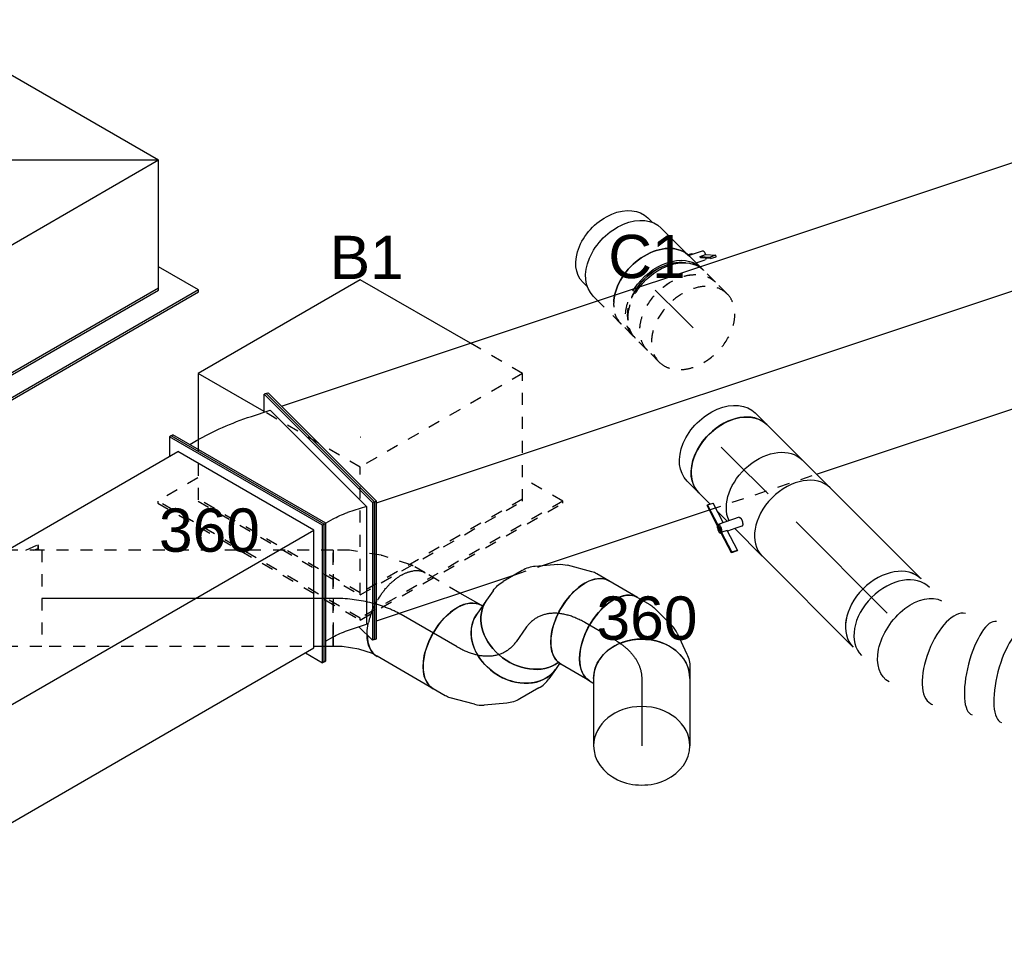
# Model space of a CAD drawing. Extents: x -132501 to 411300, y -42818 to 427495.
# Tile 23 of 256: x -41684 to -39637, y 30919 to 32861. Entities that reach past the tile are written whole.
import ezdxf
from ezdxf.enums import TextEntityAlignment as Align

# ---------------------------------------------------------------- set-up
doc = ezdxf.new("R2010")
doc.units = 0
doc.header["$LTSCALE"] = 50
doc.linetypes.add('CENTER2', pattern=[28.575, 19.05, -3.175, 3.175, -3.175])
doc.linetypes.add('STREEPJES', pattern=[0.1, 0.05, -0.05])
doc.layers.get('0').update_dxf_attribs({"linetype": 'CONTINUOUS'})
for name, color, linetype in [('WL570---_RETOUR', 112, 'CONTINUOUS'), ('WL570---_RETOUR_HL', 8, 'CONTINUOUS'), ('WL570---_RETOUR_RST', 2, 'CONTINUOUS'), ('WL570---_RETOUR_RST_HL', 1, 'CONTINUOUS'), ('WL570---_TOEVOER', 3, 'CONTINUOUS'), ('WL570---_TOEVOER_HL', 8, 'CONTINUOUS'), ('WL570---_TOEVOER_RST', 2, 'CONTINUOUS'), ('WL570---_TOEVOER_RST_HL', 1, 'CONTINUOUS'), ('WM570---_RETOUR_PR', 1, 'CONTINUOUS'), ('WM570---_RETOUR_RST_PR', 1, 'CONTINUOUS'), ('WM570---_TOEVOER_PR', 1, 'CONTINUOUS'), ('WM570---_TOEVOER_RST_PR', 1, 'CONTINUOUS')]:
    doc.layers.add(name, color=color, linetype=linetype)
doc.styles.add('BURO-018', font='ARIAL.TTF', dxfattribs={"height": 63})

# ---------------------------------------------------------------- blocks, each defined once
blk = doc.blocks.new('*U509')
at = {"color": 0, "ltscale": 10}
for p, q in [((-224.7, 285.3, -7429.3), (-359.5, 52, -7429.3)), ((164.7, 285.3, -7429.3), (-224.7, 285.3, -7429.3)), ((-30, -52, -7429.3), (-224.7, 285.3, -7429.3)), ((359.5, -52, -7429.3), (-224.7, 285.3, -7429.3)), ((-30, -52, -7429.3), (164.7, 285.3, -7429.3)), ((359.5, -52, -7429.3), (164.7, 285.3, -7429.3)), ((-431.7, 93.7, -7429.3), (-433.8, 90.2, -7429.3)), ((-433.8, 90.2, -7429.3), (-190.9, -330.6, -7429.3)), ((-335.4, 93.7, -7429.3), (-431.7, 93.7, -7429.3)), ((-188.8, -327, -7429.3), (-431.7, 93.7, -7429.3)), ((-359.5, 52, -7429.3), (-164.7, -285.3, -7429.3)), ((-162.7, -281.8, -7429.3), (-357.4, 55.5, -7429.3)), ((-164.7, -285.3, -7429.3), (-30, -52, -7429.3)), ((359.5, -52, -7429.3), (-30, -52, -7429.3)), ((224.7, -285.3, -7429.3), (359.5, -52, -7429.3)), ((297, -327, -7429.3), (248.8, -243.6, -7429.3)), ((-164.7, -285.3, -7429.3), (224.7, -285.3, -7429.3)), ((226.8, -281.8, -7429.3), (-162.7, -281.8, -7429.3)), ((-190.9, -330.6, -7429.3), (-188.8, -327, -7429.3)), ((297, -327, -7429.3), (-188.8, -327, -7429.3)), ((295, -330.6, -7429.3), (297, -327, -7429.3)), ((-190.9, -330.6, -7429.3), (295, -330.6, -7429.3))]:
    blk.add_line(p, q, dxfattribs=at)
at = {"layer": 'WL570---_TOEVOER_RST_HL', "linetype": 'CENTER2'}
blk.add_circle((0, 0, -7429.3), 0.075, dxfattribs=at)
at = {"layer": 'WL570---_TOEVOER_RST', "color": 1, "style": 'BURO-018'}
for tag in ['MC', 'Q']:
    blk.add_attdef(tag, text='', height=90, dxfattribs=at).set_placement((0, 0), align=Align.MIDDLE)
at = {"layer": 'WM570---_TOEVOER_RST_PR', "color": 1, "style": 'BURO-018'}
blk.add_attdef('POSNR', text='', height=90, dxfattribs=at).set_placement((0, 0), align=Align.MIDDLE)
blk = doc.blocks.new('*U653')
at = {"color": 0, "ltscale": 10, "extrusion": (-6.19146e-17, -6.19146e-17, -1)}
for centre, major_axis, ratio, start_param, end_param in [((608.6, 426.1, -9235.6), (-99.1, 13.1), 0.426668, 0, 2.807525), ((589.8, 366.2, -9235.6), (88.3, -48.2), 0.194622, 3.164079, 5.080886), ((614, 382.5, -9235.6), (97.9, 20.2), 0.156856, 0, 0.651445), ((628.3, 313.2, -9235.6), (97.9, 20.2), 0.156856, 0, 1.81732), ((347.3, 134, -9235.6), (-59.4, 81.1), 0.208248, 3.120128, 6.261721), ((667.5, 171.2, -9235.6), (-91.7, -40.5), 0.479873, 3.179896, 6.321489), ((808.6, 48.5, -9235.6), (-21.6, 98.5), 0.87623, 0.2408, 3.382393), ((733.8, 73.1, -9235.6), (-64.6, -77), 0.785168, 3.268617, 6.410209), ((83.4, 0, -9235.6), (15.2, -99.5), 0.634419, 6.186594, 9.328187)]:
    blk.add_ellipse(centre, major_axis=major_axis, ratio=ratio, start_param=start_param, end_param=end_param, dxfattribs=at)
at = {"color": 0, "ltscale": 10}
for centre, major_axis, ratio, start_param, end_param in [((605.9, 406.1, -9235.6), (-97.4, 25.7), 0.354795, 3.622724, 6.23802), ((564.1, 329.8, -9235.6), (-75.3, 66.8), 0.018314, 4.114242, 6.285221), ((520.5, 290.4, -9235.6), (67, -74.2), 0.071498, 3.141593, 6.283185), ((466.4, 241.5, -9235.6), (67, -74.2), 0.071498, 3.141593, 6.283185), ((412.3, 192.7, -9235.6), (67, -74.2), 0.071498, 3.141593, 6.283185), ((643.4, 240.3, -9235.6), (-96.6, -26.7), 0.27038, 0.682985, 3.123684), ((385.2, 168.2, -9235.6), (67, -74.2), 0.071498, 3.141593, 6.283185), ((278.4, 93.7, -9235.6), (50.5, -86.3), 0.337315, 3.141593, 6.283185), ((698.3, 114.2, -9235.6), (-82.6, -56.9), 0.655753, 0.070851, 3.070741), ((223.8, 61.7, -9235.6), (50.5, -86.3), 0.337315, 3.141593, 6.283185), ((771.4, 50.7, -9235.6), (29.5, 96.3), 0.858975, 3.348561, 6.076217), ((158.4, 23.5, -9235.6), (40.6, -91.9), 0.449139, 3.192547, 6.232231), ((0, 0, -9235.6), (0, -100), 0.707107, 3.141593, 6.283185), ((25.1, 0, -9235.6), (0, -100), 0.707107, 3.141593, 6.283185), ((698.3, 114.2, -9235.6), (-82.6, -56.9), 0.655753, 6.212334, 6.354037), ((771.4, 50.7, -9235.6), (29.5, 96.3), 0.858975, 2.934624, 3.348561), ((158.4, 23.5, -9235.6), (40.6, -91.9), 0.449139, 6.232231, 6.33414)]:
    blk.add_ellipse(centre, major_axis=major_axis, ratio=ratio, start_param=start_param, end_param=end_param, dxfattribs=at)
at = {"layer": 'WM570---_RETOUR_PR', "color": 1, "style": 'BURO-018'}
blk.add_attdef('POSNR', text='', height=90, dxfattribs=at).set_placement((0, 0), align=Align.MIDDLE)
blk = doc.blocks.new('*U656')
at = {"color": 0, "ltscale": 10}
for p, q in [((-71, 100, -8969.1), (-47.2, 100, -8969.1)), ((-19.6, 93.9, -8969.1), (21.8, 74.7, -8969.1)), ((44.2, 57.6, -8969.1), (75, 21.2, -8969.1)), ((85, 4, -8969.1), (103, -45.3, -8969.1)), ((105.4, -56, -8969.1), (108, -85, -8969.1)), ((-91.5, -100, -8969.1), (-91.2, -102.8, -8969.1))]:
    blk.add_line(p, q, dxfattribs=at)
for centre, major_axis, ratio, start_param, end_param in [((-71, 0, -8969.1), (0, 100), 0.788675, 3.141593, 6.283185), ((-54.8, 0, -8969.1), (21.7, 98.5), 0.803023, 6.107746, 6.458625), ((-6.3, -37.5, -8969.1), (-87, -50.6), 0.750739, 3.009293, 3.273893)]:
    blk.add_ellipse(centre, major_axis=major_axis, ratio=ratio, start_param=start_param, end_param=end_param, dxfattribs=at)
at = {"color": 0, "ltscale": 10, "extrusion": (-4.54143e-17, -3.19223e-17, -1)}
for centre, major_axis, ratio, start_param, end_param in [((-27.2, -12.8, -8969.1), (61.2, 80.2), 0.803023, 6.107746, 6.458625), ((6.5, -72.5, -8969.1), (98.1, 21.9), 0.646887, 6.198226, 6.368145), ((8.4, -93.9, -8969.1), (99.6, 8.9), 0.57735, 0, 3.141593)]:
    blk.add_ellipse(centre, major_axis=major_axis, ratio=ratio, start_param=start_param, end_param=end_param, dxfattribs=at)
at = {"layer": 'WL570---_TOEVOER_HL', "linetype": 'CENTER2', "extrusion": (-4.54143e-17, -3.19223e-17, -1)}
blk.add_ellipse((-125.2, -187.9, -8969.1), major_axis=(-84.2, -181.5), ratio=0.57735, start_param=2.879793, end_param=3.926991, dxfattribs=at)
at = {"layer": 'WM570---_TOEVOER_PR', "color": 1, "style": 'BURO-018'}
blk.add_attdef('POSNR', text='', height=90, dxfattribs=at).set_placement((0, 0), align=Align.MIDDLE)
blk = doc.blocks.new('*U657')
at = {"color": 0, "ltscale": 10}
for p, q in [((0, 100, -8902.4), (134.5, 100, -8902.4)), ((0, -100, -8902.4), (50.9, -100, -8902.4))]:
    blk.add_line(p, q, dxfattribs=at)
at = {"color": 8, "linetype": 'STREEPJES', "ltscale": 10}
blk.add_line((50.9, -100, -8902.4), (134.5, -100, -8902.4), dxfattribs=at)
at = {"color": 0, "ltscale": 10}
blk.add_ellipse((0, 0, -8902.4), major_axis=(0, 100), ratio=0.57735, start_param=3.141593, end_param=6.283185, dxfattribs=at)
at = {"color": 0, "ltscale": 10, "extrusion": (6.4407e-18, 3.71854e-18, -1)}
blk.add_ellipse((134.5, 0, -8902.4), major_axis=(0, 100), ratio=0.57735, start_param=0, end_param=0.771663, dxfattribs=at)
at = {"color": 8, "linetype": 'STREEPJES', "ltscale": 10, "extrusion": (6.4407e-18, 3.71854e-18, -1)}
blk.add_ellipse((134.5, 0, -8902.4), major_axis=(0, 100), ratio=0.57735, start_param=0.771663, end_param=3.141593, dxfattribs=at)
at = {"layer": 'WL570---_TOEVOER_HL', "linetype": 'CENTER2'}
blk.add_line((0, 0, -8902.4), (134.5, 0, -8902.4), dxfattribs=at)
at = {"layer": 'WM570---_TOEVOER_PR', "color": 1, "style": 'BURO-018'}
blk.add_attdef('POSNR', text='', height=90, dxfattribs=at).set_placement((0, 0), align=Align.MIDDLE)
blk = doc.blocks.new('*U658')
at = {"color": 0, "ltscale": 10}
for p, q in [((5.6, 118.7, -8759.7), (21.7, 128, -8759.7)), ((21.7, 128, -8759.7), (31.7, 110.7, -8759.7)), ((-56.2, 100, -8759.7), (-27.4, 105.9, -8759.7)), ((-27.4, 105.9, -8759.7), (5.6, 118.7, -8759.7)), ((-67.6, 100, -8759.7), (-56.2, 100, -8759.7))]:
    blk.add_line(p, q, dxfattribs=at)
at = {"color": 8, "linetype": 'STREEPJES', "ltscale": 10}
for p, q in [((31.7, 110.7, -8759.7), (121.7, -45.2, -8759.7)), ((92.3, -62.2, -8759.7), (121.7, -45.2, -8759.7)), ((30, -86.3, -8759.7), (92.2, -62.2, -8759.7)), ((92.2, -62.2, -8759.7), (92.3, -62.2, -8759.7)), ((-67.6, -100, -8759.7), (-38.5, -100, -8759.7)), ((-33.5, -99.5, -8759.7), (28.4, -86.8, -8759.7))]:
    blk.add_line(p, q, dxfattribs=at)
at = {"color": 0, "ltscale": 10}
blk.add_ellipse((-67.6, 0, -8759.7), major_axis=(0, 100), ratio=0.57735, start_param=5.512535, end_param=6.283185, dxfattribs=at)
at = {"color": 8, "linetype": 'STREEPJES', "ltscale": 10}
for centre, major_axis, ratio, start_param, end_param in [((-67.6, 0, -8759.7), (0, 100), 0.57735, 3.141593, 5.512535), ((-46.1, 0, -8759.7), (10.1, -99.9), 0.497511, 6.232846, 6.333525)]:
    blk.add_ellipse(centre, major_axis=major_axis, ratio=ratio, start_param=start_param, end_param=end_param, dxfattribs=at)
at = {"color": 8, "linetype": 'STREEPJES', "ltscale": 10, "extrusion": (6.4407e-18, 3.71854e-18, -1)}
blk.add_ellipse((1, 9.6, -8759.7), major_axis=(-28.3, 96.2), ratio=0.313149, start_param=3.11519, end_param=3.167995, dxfattribs=at)
at = {"layer": 'WL570---_TOEVOER_HL', "linetype": 'CENTER2'}
blk.add_ellipse((14, 141.3, -8759.7), major_axis=(-173.1, -99.9), ratio=0.57735, start_param=0.785398, end_param=1.570796, dxfattribs=at)
at = {"layer": 'WM570---_TOEVOER_PR', "color": 1, "style": 'BURO-018'}
blk.add_attdef('POSNR', text='', height=90, dxfattribs=at).set_placement((0, 0), align=Align.MIDDLE)
blk = doc.blocks.new('*U659')
at = {"color": 0, "ltscale": 10}
for p, q in [((20.5, 100, -9105.7), (35.5, 100, -9105.7)), ((0, -100, -9105.7), (35.5, -100, -9105.7))]:
    blk.add_line(p, q, dxfattribs=at)
blk.add_ellipse((0, 0, -9105.7), major_axis=(0, 100), ratio=0.788675, start_param=3.141593, end_param=6.016673, dxfattribs=at)
at = {"color": 0, "ltscale": 10, "extrusion": (-2.02379e-17, -1.16005e-16, -1)}
blk.add_ellipse((35.5, 0, -9105.7), major_axis=(0, 100), ratio=0.788675, start_param=0, end_param=3.141593, dxfattribs=at)
at = {"layer": 'WL570---_TOEVOER_HL', "linetype": 'CENTER2'}
blk.add_line((0, 0, -9105.7), (35.5, 0, -9105.7), dxfattribs=at)
at = {"layer": 'WM570---_TOEVOER_PR', "color": 1, "style": 'BURO-018'}
blk.add_attdef('POSNR', text='', height=90, dxfattribs=at).set_placement((0, 0), align=Align.MIDDLE)
blk = doc.blocks.new('*U660')
at = {"color": 0, "ltscale": 10}
for p, q in [((0, 100, -8968.1), (267.5, 100, -8968.1)), ((0, -100, -8968.1), (267.5, -100, -8968.1))]:
    blk.add_line(p, q, dxfattribs=at)
blk.add_ellipse((267.5, 0, -8968.1), major_axis=(0, -100), ratio=0.707107, start_param=3.141593, end_param=6.283185, dxfattribs=at)
at = {"layer": 'WL570---_RETOUR_HL', "linetype": 'CENTER2'}
blk.add_line((0, 0, -8968.1), (267.5, 0, -8968.1), dxfattribs=at)
at = {"layer": 'WM570---_RETOUR_PR', "color": 1, "style": 'BURO-018'}
blk.add_attdef('POSNR', text='', height=90, dxfattribs=at).set_placement((0, 0), align=Align.MIDDLE)
blk = doc.blocks.new('*U661')
at = {"color": 2, "ltscale": 10}
for p, q in [((-41.2, 100, -8927), (41.2, 100, -8927)), ((-49.2, -76.7, -8927), (-69.9, -118.1, -8927)), ((-113.9, -104.8, -8927), (-108.5, -94, -8927)), ((-64.8, -107.9, -8927), (-108.5, -94, -8927)), ((-39.2, -100, -8927), (-46.1, -113.9, -8927)), ((-32, -85.8, -8927), (-39.2, -100, -8927)), ((-39.2, -100, -8927), (41.2, -100, -8927)), ((-52.9, -124.4, -8927), (-113.9, -104.8, -8927)), ((-113.4, -106.5, -8927), (-113.9, -104.8, -8927)), ((-52.4, -126.1, -8927), (-113.4, -106.5, -8927)), ((-47.4, -113.5, -8927), (-52.9, -124.4, -8927)), ((-3.6, -127.6, -8927), (-47.4, -113.5, -8927)), ((-52.9, -124.4, -8927), (-52.4, -126.1, -8927)), ((-52, -124.7, -8927), (-52.9, -124.4, -8927)), ((-52.2, -126.1, -8927), (-52.6, -126.8, -8927)), ((-8.6, -140.1, -8927), (-52.4, -126.1, -8927)), ((-9, -138.4, -8927), (-52, -124.7, -8927)), ((-9, -138.4, -8927), (-3.6, -127.6, -8927)), ((-8.6, -140.1, -8927), (-9, -138.4, -8927)), ((-3.1, -129.2, -8927), (-8.6, -140.1, -8927)), ((-3.6, -127.6, -8927), (-3.1, -129.2, -8927))]:
    blk.add_line(p, q, dxfattribs=at)
at = {"color": 2, "ltscale": 10, "extrusion": (-2.94392e-17, 2.94392e-17, -1)}
blk.add_ellipse((-41.2, 0, -8927), major_axis=(0, -100), ratio=0.707107, start_param=0.257936, end_param=3.141593, dxfattribs=at)
at = {"color": 2, "ltscale": 10}
for centre, major_axis, ratio, start_param, end_param in [((41.2, 0, -8927), (0, -100), 0.707107, 3.141593, 6.283185), ((-61.2, -122.5, -8927), (-8.68, 4.34), 0.408248, 0, 3.141593), ((-61.2, -122.5, -8927), (-8.68, 4.34), 0.408248, 3.141593, 6.283185)]:
    blk.add_ellipse(centre, major_axis=major_axis, ratio=ratio, start_param=start_param, end_param=end_param, dxfattribs=at)
blk.add_spline([(-49.1, -76.7, -8927), (-48.8, -76.4, -8927), (-48.4, -76.1, -8927), (-47.9, -75.9, -8927), (-47.4, -75.8, -8927), (-46.7, -75.7, -8927), (-46.1, -75.7, -8927), (-45.3, -75.7, -8927), (-44.6, -75.8, -8927), (-43.7, -76, -8927), (-42.9, -76.2, -8927), (-42, -76.5, -8927), (-41.2, -76.9, -8927), (-40.3, -77.3, -8927), (-39.4, -77.7, -8927), (-38.5, -78.2, -8927), (-37.7, -78.7, -8927), (-36.9, -79.2, -8927), (-36.1, -79.8, -8927), (-35.4, -80.4, -8927), (-34.7, -80.9, -8927), (-34.1, -81.5, -8927), (-33.6, -82.1, -8927), (-33.1, -82.6, -8927), (-32.7, -83.2, -8927), (-32.4, -83.7, -8927), (-32.1, -84.2, -8927), (-32, -84.6, -8927), (-31.9, -85, -8927), (-31.9, -85.4, -8927), (-32, -85.8, -8927)], degree=3, dxfattribs=at)
at = {"layer": 'WL570---_RETOUR', "color": 1, "style": 'BURO-018'}
blk.add_attdef('I', text='', height=90, dxfattribs=at).set_placement((0, 0), align=Align.MIDDLE)
at = {"layer": 'WM570---_RETOUR_PR', "color": 1, "style": 'BURO-018'}
blk.add_attdef('POSNR', text='', height=90, dxfattribs=at).set_placement((0, 0), align=Align.MIDDLE)
blk = doc.blocks.new('*U662')
at = {"color": 0, "ltscale": 10}
for p, q in [((-98.9, 282.8, -8991.3), (-94.8, 282.8, -8991.3)), ((84.9, -35.4, -8991.3), (-98.9, 282.8, -8991.3)), ((88.9, -35.4, -8991.3), (-94.8, 282.8, -8991.3)), ((-74.4, 247.5, -8991.3), (-58, 247.5, -8991.3)), ((93.2, 228.6, -8991.3), (111.7, 260.8, -8991.3)), ((116.2, 259.8, -8991.3), (111.7, 260.8, -8991.3)), ((111.7, 260.8, -8991.3), (194.1, -46.6, -8991.3)), ((116.2, 259.8, -8991.3), (198.5, -47.5, -8991.3)), ((65.8, 234.2, -8991.3), (106.1, 226, -8991.3)), ((179.3, -47.2, -8991.3), (106.1, 226, -8991.3)), ((-58, -282.8, -8991.3), (84.9, -35.4, -8991.3)), ((-54, -282.8, -8991.3), (88.9, -35.4, -8991.3)), ((84.9, -35.4, -8991.3), (88.9, -35.4, -8991.3)), ((105.3, -35.4, -8991.3), (88.9, -35.4, -8991.3)), ((179.3, -47.2, -8991.3), (139, -39, -8991.3)), ((194.1, -46.6, -8991.3), (51.2, -294.1, -8991.3)), ((198.5, -47.5, -8991.3), (55.7, -295, -8991.3)), ((179.3, -47.2, -8991.3), (56.8, -259.3, -8991.3)), ((198.5, -47.5, -8991.3), (194.1, -46.6, -8991.3)), ((-17.2, -247.5, -8991.3), (-33.5, -247.5, -8991.3)), ((16.6, -251.1, -8991.3), (56.8, -259.3, -8991.3)), ((51.2, -294.1, -8991.3), (41, -256.1, -8991.3)), ((-58, -282.8, -8991.3), (-54, -282.8, -8991.3)), ((55.7, -295, -8991.3), (51.2, -294.1, -8991.3))]:
    blk.add_line(p, q, dxfattribs=at)
at = {"color": 0, "ltscale": 10, "extrusion": (-7.43708e-18, 4.2938e-18, -1)}
for centre, major_axis in [((166.5, -141.4, -8991.3), (476.3, -275)), ((166.5, -141.4, -8991.3), (129.9, -75)), ((44, -353.6, -8991.3), (129.9, -75))]:
    blk.add_ellipse(centre, major_axis=major_axis, ratio=0.57735, start_param=3.926991, end_param=4.18879, dxfattribs=at)
at = {"layer": 'WM570---_RETOUR_PR', "color": 1, "style": 'BURO-018'}
blk.add_attdef('POSNR', text='', height=90, dxfattribs=at).set_placement((0, 0), align=Align.MIDDLE)
blk = doc.blocks.new('*U663')
at = {"color": 0, "ltscale": 10}
for p, q in [((-20.4, 282.8, -9779.5), (-16.3, 282.8, -9779.5)), ((163.3, -35.4, -9779.5), (-20.4, 282.8, -9779.5)), ((167.4, -35.4, -9779.5), (-16.3, 282.8, -9779.5)), ((1011.8, 282.8, -9779.5), (991.4, 247.5, -9779.5)), ((1015.9, 282.8, -9779.5), (1011.8, 282.8, -9779.5)), ((1195.5, -35.4, -9779.5), (1011.8, 282.8, -9779.5)), ((1199.6, -35.4, -9779.5), (1015.9, 282.8, -9779.5)), ((4.1, 247.5, -9779.5), (1011.8, 247.5, -9779.5)), ((1175.1, -35.4, -9779.5), (1011.8, 247.5, -9779.5)), ((20.4, -282.8, -9779.5), (163.3, -35.4, -9779.5)), ((24.5, -282.8, -9779.5), (167.4, -35.4, -9779.5)), ((163.3, -35.4, -9779.5), (167.4, -35.4, -9779.5)), ((167.4, -35.4, -9779.5), (1175.1, -35.4, -9779.5)), ((1052.6, -247.5, -9779.5), (1175.1, -35.4, -9779.5)), ((1052.6, -282.8, -9779.5), (1195.5, -35.4, -9779.5)), ((1056.7, -282.8, -9779.5), (1199.6, -35.4, -9779.5)), ((1199.6, -35.4, -9779.5), (1195.5, -35.4, -9779.5)), ((44.9, -247.5, -9779.5), (1052.6, -247.5, -9779.5)), ((1032.2, -247.5, -9779.5), (1052.6, -282.8, -9779.5)), ((20.4, -282.8, -9779.5), (24.5, -282.8, -9779.5)), ((1056.7, -282.8, -9779.5), (1052.6, -282.8, -9779.5))]:
    blk.add_line(p, q, dxfattribs=at)
at = {"layer": 'WM570---_RETOUR_PR', "color": 1, "style": 'BURO-018'}
blk.add_attdef('POSNR', text='', height=90, dxfattribs=at).set_placement((0, 0), align=Align.MIDDLE)
blk = doc.blocks.new('*U664')
at = {"color": 0, "ltscale": 10}
for p, q in [((0, 100, -8782.3), (103.5, 100, -8782.3)), ((0, -100, -8782.3), (33.2, -100, -8782.3)), ((55.1, -100, -8782.3), (83.8, -100, -8782.3))]:
    blk.add_line(p, q, dxfattribs=at)
at = {"color": 0, "ltscale": 10, "extrusion": (-6.19146e-17, -6.19146e-17, -1)}
blk.add_ellipse((0, 0, -8782.3), major_axis=(0, -100), ratio=0.707107, start_param=0, end_param=3.141593, dxfattribs=at)
at = {"layer": 'WL570---_RETOUR_HL', "linetype": 'CENTER2'}
blk.add_line((0, 0, -8782.3), (103.5, 0, -8782.3), dxfattribs=at)
at = {"layer": 'WM570---_RETOUR_PR', "color": 1, "style": 'BURO-018'}
blk.add_attdef('POSNR', text='', height=90, dxfattribs=at).set_placement((0, 0), align=Align.MIDDLE)
blk = doc.blocks.new('*U665')
at = {"color": 0, "ltscale": 10}
for p, q in [((0, 100, -8748), (34.3, 100, -8748)), ((0, -100, -8748), (34.3, -100, -8748))]:
    blk.add_line(p, q, dxfattribs=at)
at = {"color": 0, "ltscale": 10, "extrusion": (-6.19146e-17, -6.19146e-17, -1)}
blk.add_ellipse((0, 0, -8748), major_axis=(0, -100), ratio=0.707107, start_param=0, end_param=3.141593, dxfattribs=at)
at = {"color": 0, "ltscale": 10}
blk.add_ellipse((34.3, 0, -8748), major_axis=(0, -100), ratio=0.707107, start_param=3.141593, end_param=6.283185, dxfattribs=at)
at = {"layer": 'WL570---_RETOUR_HL', "linetype": 'CENTER2'}
blk.add_line((0, 0, -8748), (34.3, 0, -8748), dxfattribs=at)
at = {"layer": 'WM570---_RETOUR_PR', "color": 1, "style": 'BURO-018'}
blk.add_attdef('POSNR', text='', height=90, dxfattribs=at).set_placement((0, 0), align=Align.MIDDLE)
blk = doc.blocks.new('*U666')
at = {"color": 0, "ltscale": 10}
for p, q in [((-225.8, 283.5, -8048.1), (-294.7, 164.1, -8048.1)), ((163.7, 283.5, -8048.1), (-225.8, 283.5, -8048.1)), ((-146.5, 146.2, -8048.1), (-225.8, 283.5, -8048.1)), ((295.9, 54.6, -8048.1), (163.7, 283.5, -8048.1))]:
    blk.add_line(p, q, dxfattribs=at)
at = {"color": 8, "linetype": 'STREEPJES', "ltscale": 10}
for p, q in [((-294.7, 164.1, -8048.1), (-358.4, 53.7, -8048.1)), ((-31, -53.7, -8048.1), (-146.5, 146.2, -8048.1)), ((-430.7, 95.5, -8048.1), (-432.7, 91.9, -8048.1)), ((-432.7, 91.9, -8048.1), (-189.8, -328.8, -8048.1)), ((-334.4, 95.5, -8048.1), (-430.7, 95.5, -8048.1)), ((-187.8, -325.3, -8048.1), (-430.7, 95.5, -8048.1)), ((-358.4, 53.7, -8048.1), (-163.7, -283.5, -8048.1)), ((-161.7, -280, -8048.1), (-356.4, 57.3, -8048.1)), ((358.4, -53.7, -8048.1), (295.9, 54.6, -8048.1)), ((-163.7, -283.5, -8048.1), (-31, -53.7, -8048.1)), ((358.4, -53.7, -8048.1), (-31, -53.7, -8048.1)), ((225.8, -283.5, -8048.1), (358.4, -53.7, -8048.1)), ((298, -325.3, -8048.1), (249.8, -241.8, -8048.1)), ((-163.7, -283.5, -8048.1), (225.8, -283.5, -8048.1)), ((227.8, -280, -8048.1), (-161.7, -280, -8048.1)), ((-189.8, -328.8, -8048.1), (-187.8, -325.3, -8048.1)), ((298, -325.3, -8048.1), (-187.8, -325.3, -8048.1)), ((296, -328.8, -8048.1), (298, -325.3, -8048.1)), ((-189.8, -328.8, -8048.1), (296, -328.8, -8048.1))]:
    blk.add_line(p, q, dxfattribs=at)
at = {"layer": 'WL570---_RETOUR_RST_HL', "linetype": 'CENTER2'}
blk.add_circle((0, 0, -8048.1), 0.075, dxfattribs=at)
at = {"layer": 'WL570---_RETOUR_RST', "color": 1, "style": 'BURO-018'}
for tag in ['MC', 'Q']:
    blk.add_attdef(tag, text='', height=90, dxfattribs=at).set_placement((0, 0), align=Align.MIDDLE)
at = {"layer": 'WM570---_RETOUR_RST_PR', "color": 1, "style": 'BURO-018'}
blk.add_attdef('POSNR', text='', height=90, dxfattribs=at).set_placement((0, 0), align=Align.MIDDLE)
blk = doc.blocks.new('*U667')
at = {"color": 0, "ltscale": 10}
for p, q in [((-94.3, 100, -9196.8), (-87.9, 100, -9196.8)), ((103.8, 38.1, -9196.8), (105.9, 61.8, -9196.8)), ((72.5, -28.3, -9196.8), (95.3, 11.2, -9196.8)), ((14.5, -76.5, -9196.8), (53.4, -49.2, -9196.8)), ((-94.3, -100, -9196.8), (-65.2, -100, -9196.8)), ((-54.3, -98.6, -9196.8), (-3.6, -85, -9196.8))]:
    blk.add_line(p, q, dxfattribs=at)
at = {"color": 0, "ltscale": 10, "extrusion": (6.4407e-18, 9.98667e-17, -1)}
for centre, major_axis, ratio, start_param, end_param in [((6.3, 70.7, -9196.8), (-99.6, 8.9), 0.788675, 0.266512, 3.141593), ((4.9, 54.6, -9196.8), (-96.1, 30.4), 0.803023, 2.966153, 3.317032), ((-36.8, 9.6, -9196.8), (42.6, -91.2), 0.750739, 6.150885, 6.415485)]:
    blk.add_ellipse(centre, major_axis=major_axis, ratio=ratio, start_param=start_param, end_param=end_param, dxfattribs=at)
at = {"color": 0, "ltscale": 10}
for centre, major_axis, ratio, start_param, end_param in [((-94.3, 0, -9196.8), (0, 100), 0.57735, 3.141593, 6.283185), ((-10.3, 28.3, -9196.8), (-74.4, 68.1), 0.803023, 2.966153, 3.317032), ((-72.8, 0, -9196.8), (13.1, -99.6), 0.646887, 6.198226, 6.368145)]:
    blk.add_ellipse(centre, major_axis=major_axis, ratio=ratio, start_param=start_param, end_param=end_param, dxfattribs=at)
at = {"layer": 'WL570---_TOEVOER_HL', "linetype": 'CENTER2'}
blk.add_ellipse((-176, 141.5, -9196.8), major_axis=(173.2, -100), ratio=0.57735, start_param=5.497787, end_param=6.544985, dxfattribs=at)
at = {"layer": 'WM570---_TOEVOER_PR', "color": 1, "style": 'BURO-018'}
blk.add_attdef('POSNR', text='', height=90, dxfattribs=at).set_placement((0, 0), align=Align.MIDDLE)
blk = doc.blocks.new('*U668')
at = {"color": 0, "ltscale": 10}
for p, q in [((0, 100, -9312.2), (68.9, 100, -9312.2)), ((0, -100, -9312.2), (68.9, -100, -9312.2))]:
    blk.add_line(p, q, dxfattribs=at)
blk.add_ellipse((0, 0, -9312.2), major_axis=(0, 100), ratio=0.57735, start_param=3.141593, end_param=6.283185, dxfattribs=at)
at = {"color": 0, "ltscale": 10, "extrusion": (6.4407e-18, 3.71854e-18, -1)}
blk.add_ellipse((68.9, 0, -9312.2), major_axis=(0, 100), ratio=0.57735, start_param=0, end_param=3.141593, dxfattribs=at)
at = {"layer": 'WL570---_TOEVOER_HL', "linetype": 'CENTER2'}
blk.add_line((0, 0, -9312.2), (68.9, 0, -9312.2), dxfattribs=at)
at = {"layer": 'WM570---_TOEVOER_PR', "color": 1, "style": 'BURO-018'}
blk.add_attdef('POSNR', text='', height=90, dxfattribs=at).set_placement((0, 0), align=Align.MIDDLE)
blk = doc.blocks.new('*U669')
at = {"color": 0, "ltscale": 10}
for p, q in [((-67.6, 100, -9360), (-38.5, 100, -9360)), ((-27.6, 98.6, -9360), (23.1, 85, -9360)), ((41.1, 76.5, -9360), (80, 49.2, -9360)), ((99.1, 28.3, -9360), (110.5, 8.6, -9360)), ((-67.6, -100, -9360), (-59.3, -100, -9360)), ((-59.3, -100, -9360), (-57.5, -100.5, -9360))]:
    blk.add_line(p, q, dxfattribs=at)
at = {"color": 0, "ltscale": 10, "extrusion": (1.11022e-16, 1.2326e-32, -1)}
for centre, major_axis, ratio, start_param, end_param in [((-67.6, 0, -9360), (0, -100), 0.57735, 0, 3.141593), ((-46.1, 0, -9360), (13.1, 99.6), 0.646887, 6.198226, 6.368145)]:
    blk.add_ellipse(centre, major_axis=major_axis, ratio=ratio, start_param=start_param, end_param=end_param, dxfattribs=at)
at = {"color": 0, "ltscale": 10}
for centre, major_axis, ratio, start_param, end_param in [((-10.2, -9.6, -9360), (42.6, 91.2), 0.750739, 6.150885, 6.415485), ((23.9, -41.4, -9360), (-86.6, -50), 0.816497, 3.141593, 6.283185)]:
    blk.add_ellipse(centre, major_axis=major_axis, ratio=ratio, start_param=start_param, end_param=end_param, dxfattribs=at)
at = {"color": 0, "ltscale": 10, "extrusion": (1.11022e-16, 0, -1)}
blk.add_ellipse((16.3, -28.2, -9360), major_axis=(-74.4, -68.1), ratio=0.803023, start_param=2.966153, end_param=3.317032, dxfattribs=at)
at = {"layer": 'WL570---_TOEVOER_HL', "linetype": 'CENTER2', "extrusion": (1.11022e-16, 6.16298e-33, -1)}
blk.add_ellipse((-149.2, -141.3, -9360), major_axis=(173.1, 99.9), ratio=0.57735, start_param=5.497787, end_param=6.283185, dxfattribs=at)
at = {"layer": 'WM570---_TOEVOER_PR', "color": 1, "style": 'BURO-018'}
blk.add_attdef('POSNR', text='', height=90, dxfattribs=at).set_placement((0, 0), align=Align.MIDDLE)
blk = doc.blocks.new('*U670')
at = {"color": 0, "ltscale": 10}
for p, q in [((0, 100, -9427.6), (140.1, 100, -9427.6)), ((0, -100, -9427.6), (140.1, -100, -9427.6))]:
    blk.add_line(p, q, dxfattribs=at)
at = {"color": 0, "ltscale": 10, "extrusion": (2.03335e-32, -1.04834e-17, -1)}
blk.add_ellipse((0, 0, -9427.6), major_axis=(0, -100), ratio=0.816497, start_param=0, end_param=3.141593, dxfattribs=at)
at = {"color": 0, "ltscale": 10}
for start_param, end_param in [(3.141593, 6.283185), (0, 3.141593)]:
    blk.add_ellipse((140.1, 0, -9427.6), major_axis=(0, -100), ratio=0.816497, start_param=start_param, end_param=end_param, dxfattribs=at)
at = {"layer": 'WL570---_TOEVOER_HL', "linetype": 'CENTER2'}
blk.add_line((0, 0, -9427.6), (140.1, 0, -9427.6), dxfattribs=at)
at = {"layer": 'WM570---_TOEVOER_PR', "color": 1, "style": 'BURO-018'}
blk.add_attdef('POSNR', text='', height=90, dxfattribs=at).set_placement((0, 0), align=Align.MIDDLE)
blk = doc.blocks.new('*U671')
at = {"color": 0, "ltscale": 10}
for p, q in [((0, 100, -8759.7), (15.2, 100, -8759.7)), ((0, 80, -8759.7), (0, 100, -8759.7))]:
    blk.add_line(p, q, dxfattribs=at)
at = {"color": 8, "linetype": 'STREEPJES', "ltscale": 10}
for p, q in [((15.2, 100, -8759.7), (605.4, 100, -8759.7)), ((0, -100, -8759.7), (0, 80, -8759.7)), ((0, -100, -8759.7), (605.4, -100, -8759.7))]:
    blk.add_line(p, q, dxfattribs=at)
at = {"layer": 'WL570---_TOEVOER_HL', "linetype": 'CENTER2'}
blk.add_line((0, 0, -8759.7), (605.4, 0, -8759.7), dxfattribs=at)
at = {"layer": 'WM570---_TOEVOER_PR', "color": 1, "style": 'BURO-018'}
blk.add_attdef('POSNR', text='', height=90, dxfattribs=at).set_placement((0, 0), align=Align.MIDDLE)
blk = doc.blocks.new('*U672')
at = {"color": 8, "linetype": 'STREEPJES', "ltscale": 10}
for p, q in [((-58.2, 100, -8759.7), (58.2, 100, -8759.7)), ((-58.2, -100, -8759.7), (-58.2, 100, -8759.7)), ((58.2, 100, -8759.7), (58.2, -74.8, -8759.7)), ((-58.2, -100, -8759.7), (14.6, -100, -8759.7)), ((-51.2, -101.5, -8759.7), (-48.1, -100, -8759.7)), ((-51.2, -101.5, -8759.7), (-51.2, -109.2, -8759.7)), ((-49.6, -103.8, -8759.7), (-51.2, -101.5, -8759.7)), ((-25.1, -100, -8759.7), (-49.6, -111.5, -8759.7)), ((-41.4, -100, -8759.7), (-49.6, -103.8, -8759.7)), ((-51.2, -109.2, -8759.7), (-49.6, -111.5, -8759.7)), ((-49.6, -111.5, -8759.7), (-49.6, -103.8, -8759.7))]:
    blk.add_line(p, q, dxfattribs=at)
at = {"color": 2, "ltscale": 10}
for p in [(58.2, -74.8, -8759.7), (14.6, -100, -8759.7)]:
    blk.add_line(p, (58.2, -100, -8759.7), dxfattribs=at)
at = {"layer": 'WL570---_TOEVOER', "color": 1, "style": 'BURO-018'}
blk.add_attdef('I', text='', height=90, dxfattribs=at).set_placement((0, 0), align=Align.MIDDLE)
at = {"layer": 'WM570---_TOEVOER_PR', "color": 1, "style": 'BURO-018'}
blk.add_attdef('POSNR', text='', height=90, dxfattribs=at).set_placement((0, 0), align=Align.MIDDLE)
blk = doc.blocks.new('*U689')
at = {"color": 0, "ltscale": 10}
for p, q in [((-26, 277.9, -8952.1), (-21.4, 277.9, -8952.1)), ((116.3, -6.7, -8952.1), (-26, 277.9, -8952.1)), ((120.9, -6.7, -8952.1), (-21.4, 277.9, -8952.1)), ((1708.3, 277.9, -8952.1), (1696.5, 242.7, -8952.1)), ((1712.8, 277.9, -8952.1), (1708.3, 277.9, -8952.1)), ((1850.6, -6.7, -8952.1), (1708.3, 277.9, -8952.1)), ((1855.1, -6.7, -8952.1), (1712.8, 277.9, -8952.1)), ((-3.8, 242.7, -8952.1), (1709.7, 242.7, -8952.1)), ((1836.2, -10.3, -8952.1), (1709.7, 242.7, -8952.1)), ((26, -277.9, -8952.1), (116.3, -6.7, -8952.1)), ((30.5, -277.9, -8952.1), (120.9, -6.7, -8952.1)), ((116.3, -6.7, -8952.1), (120.9, -6.7, -8952.1)), ((119.7, -10.3, -8952.1), (1836.2, -10.3, -8952.1)), ((1758.8, -242.7, -8952.1), (1836.2, -10.3, -8952.1)), ((1760.2, -277.9, -8952.1), (1850.6, -6.7, -8952.1)), ((1764.8, -277.9, -8952.1), (1855.1, -6.7, -8952.1)), ((1855.1, -6.7, -8952.1), (1850.6, -6.7, -8952.1)), ((42.3, -242.7, -8952.1), (345.2, -242.7, -8952.1)), ((403.7, -242.7, -8952.1), (771.5, -242.7, -8952.1)), ((1005.8, -242.7, -8952.1), (1758.8, -242.7, -8952.1)), ((1742.6, -242.7, -8952.1), (1760.2, -277.9, -8952.1)), ((26, -277.9, -8952.1), (30.5, -277.9, -8952.1)), ((1764.8, -277.9, -8952.1), (1760.2, -277.9, -8952.1))]:
    blk.add_line(p, q, dxfattribs=at)
at = {"color": 8, "linetype": 'STREEPJES', "ltscale": 10}
for p, q in [((345.2, -242.7, -8952.1), (403.7, -242.7, -8952.1)), ((771.5, -242.7, -8952.1), (1005.8, -242.7, -8952.1))]:
    blk.add_line(p, q, dxfattribs=at)
at = {"layer": 'WM570---_RETOUR_PR', "color": 1, "style": 'BURO-018'}
blk.add_attdef('POSNR', text='', height=90, dxfattribs=at).set_placement((0, 0), align=Align.MIDDLE)
blk = doc.blocks.new('*U690')
at = {"color": 8, "linetype": 'STREEPJES', "ltscale": 10}
for p, q in [((0, 100, -8398.2), (34.3, 100, -8398.2)), ((0, -100, -8398.2), (34.3, -100, -8398.2))]:
    blk.add_line(p, q, dxfattribs=at)
for start_param, end_param in [(0, 3.141593), (3.141593, 6.283185)]:
    blk.add_ellipse((0, 0, -8398.2), major_axis=(0, 100), ratio=0.707107, start_param=start_param, end_param=end_param, dxfattribs=at)
at = {"color": 8, "linetype": 'STREEPJES', "ltscale": 10, "extrusion": (7.32458e-17, -5.25881e-18, -1)}
blk.add_ellipse((34.3, 0, -8398.2), major_axis=(0, 100), ratio=0.707107, start_param=0, end_param=3.141593, dxfattribs=at)
at = {"layer": 'WL570---_RETOUR_HL', "linetype": 'CENTER2'}
blk.add_line((0, 0, -8398.2), (34.3, 0, -8398.2), dxfattribs=at)
at = {"layer": 'WM570---_RETOUR_PR', "color": 1, "style": 'BURO-018'}
blk.add_attdef('POSNR', text='', height=90, dxfattribs=at).set_placement((0, 0), align=Align.MIDDLE)
blk = doc.blocks.new('*U691')
at = {"color": 8, "linetype": 'STREEPJES', "ltscale": 10}
for p, q in [((-38.5, 100, -8325.4), (-3.5, 100, -8325.4)), ((0, 99.9, -8325.4), (3.3, 100, -8325.4)), ((3.5, 100, -8325.4), (38.5, 100, -8325.4)), ((-38.5, -100, -8325.4), (-3.5, -100, -8325.4)), ((3.5, -100, -8325.4), (7.1, -100, -8325.4))]:
    blk.add_line(p, q, dxfattribs=at)
at = {"color": 0, "ltscale": 10}
blk.add_line((7.1, -100, -8325.4), (38.5, -100, -8325.4), dxfattribs=at)
at = {"color": 8, "linetype": 'STREEPJES', "ltscale": 10, "extrusion": (-1.13312e-17, -1.13312e-17, -1)}
for centre, major_axis, start_param, end_param in [((-38.5, 0, -8325.4), (0, 100), 0, 3.141593), ((-3.5, 0, -8325.4), (0, 100), 0, 1.390644), ((3.5, 0, -8325.4), (0, 100), 0, 1.28191), ((3.5, 0, -8325.4), (0, 95), 0.478588, 1.324012), ((38.5, 0, -8325.4), (0, 100), 0, 0.831166), ((-3.5, 0, -8325.4), (0, 100), 2.981908, 3.141593), ((3.5, 0, -8325.4), (0, 100), 3.090642, 3.191614)]:
    blk.add_ellipse(centre, major_axis=major_axis, ratio=0.707107, start_param=start_param, end_param=end_param, dxfattribs=at)
at = {"color": 0, "ltscale": 10, "extrusion": (-1.13312e-17, -1.13312e-17, -1)}
for centre, major_axis, start_param, end_param in [((38.5, 0, -8325.4), (0, 100), 0.831166, 3.141593), ((3.5, 0, -8325.4), (0, 100), 1.28191, 3.090642), ((3.5, 0, -8325.4), (0, 95), 1.324012, 2.663005), ((-3.5, 0, -8325.4), (0, 100), 1.390644, 2.981908)]:
    blk.add_ellipse(centre, major_axis=major_axis, ratio=0.707107, start_param=start_param, end_param=end_param, dxfattribs=at)
at = {"layer": 'WL570---_RETOUR_HL', "linetype": 'CENTER2'}
blk.add_line((-38.5, 0, -8325.4), (38.5, 0, -8325.4), dxfattribs=at)
at = {"layer": 'WM570---_RETOUR_PR', "color": 1, "style": 'BURO-018'}
blk.add_attdef('POSNR', text='', height=90, dxfattribs=at).set_placement((0, 0), align=Align.MIDDLE)
blk = doc.blocks.new('*U692')
at = {"color": 8, "linetype": 'STREEPJES', "ltscale": 10}
for p, q in [((-54.1, 95, -8245.7), (-61.1, 95, -8245.7)), ((-41.2, 100, -8245.7), (27.4, 100, -8245.7))]:
    blk.add_line(p, q, dxfattribs=at)
at = {"color": 2, "ltscale": 10}
for p, q in [((27.4, 100, -8245.7), (41.2, 100, -8245.7)), ((63.2, 95, -8245.7), (76.2, 95, -8245.7)), ((-60.8, -100, -8245.7), (-69.9, -118.1, -8245.7)), ((-54.1, -95, -8245.7), (-61.1, -95, -8245.7)), ((-39.2, -100, -8245.7), (-52.6, -126.8, -8245.7)), ((-41.2, -100, -8245.7), (-39.2, -100, -8245.7)), ((-41, -106.5, -8245.7), (-37.7, -100, -8245.7)), ((-39.2, -100, -8245.7), (41.2, -100, -8245.7)), ((63.2, -95, -8245.7), (76.2, -95, -8245.7)), ((-76.1, -127.6, -8245.7), (-60.3, -113.5, -8245.7)), ((-57.8, -115.5, -8245.7), (-73.2, -129.2, -8245.7)), ((-57.5, -115.2, -8245.7), (-62.9, -126.1, -8245.7)), ((-60.3, -113.5, -8245.7), (-57.5, -115.2, -8245.7)), ((-41, -106.5, -8245.7), (-43.6, -108.8, -8245.7)), ((-76.1, -127.6, -8245.7), (-81.5, -138.4, -8245.7)), ((-81.5, -138.4, -8245.7), (-78.7, -140.1, -8245.7)), ((-62.9, -126.1, -8245.7), (-78.7, -140.1, -8245.7)), ((-78.7, -140.1, -8245.7), (-73.2, -129.2, -8245.7)), ((-73.2, -129.2, -8245.7), (-76.1, -127.6, -8245.7))]:
    blk.add_line(p, q, dxfattribs=at)
at = {"color": 8, "linetype": 'STREEPJES', "ltscale": 10}
for centre, major_axis, start_param, end_param in [((-41.2, 0, -8245.7), (0, 100), 0.250099, 0.302073), ((-76.2, 0, -8245.7), (0, 95), 4.959174, 5.804597), ((-41.2, 0, -8245.7), (0, 100), 5.452019, 6.283185)]:
    blk.add_ellipse(centre, major_axis=major_axis, ratio=0.707107, start_param=start_param, end_param=end_param, dxfattribs=at)
at = {"color": 2, "ltscale": 10, "extrusion": (-9.81308e-18, 9.81308e-18, -1)}
for centre, major_axis, ratio, start_param, end_param in [((41.2, 0, -8245.7), (0, 100), 0.707107, 0, 3.141593), ((76.2, 0, -8245.7), (0, 95), 0.707107, 0, 3.141593), ((-61.2, -122.5, -8245.7), (8.68, -4.34), 0.408248, 2.459285, 3.141593), ((-61.2, -122.5, -8245.7), (8.68, -4.34), 0.408248, 0, 1.559239)]:
    blk.add_ellipse(centre, major_axis=major_axis, ratio=ratio, start_param=start_param, end_param=end_param, dxfattribs=at)
at = {"color": 2, "ltscale": 10}
for centre, major_axis, start_param, end_param in [((-41.2, 0, -8245.7), (0, 100), 3.141593, 5.452019), ((-76.2, 0, -8245.7), (0, 95), 3.620181, 4.959174), ((-41.2, 0, -8245.7), (0, 100), 2.83952, 2.891494)]:
    blk.add_ellipse(centre, major_axis=major_axis, ratio=0.707107, start_param=start_param, end_param=end_param, dxfattribs=at)
at = {"layer": 'WL570---_RETOUR', "color": 1, "style": 'BURO-018'}
blk.add_attdef('I', text='', height=90, dxfattribs=at).set_placement((0, 0), align=Align.MIDDLE)
at = {"layer": 'WM570---_RETOUR_PR', "color": 1, "style": 'BURO-018'}
blk.add_attdef('POSNR', text='', height=90, dxfattribs=at).set_placement((0, 0), align=Align.MIDDLE)

msp = doc.modelspace()

# ---------------------------------------------------------------- block references
at = {"layer": 'WL570---_RETOUR'}
for name, p, rotation in [('*U689', (-41058.8057, 31828.7578, 8952.0743), 18.43494882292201), ('*U692', (-40391.7741, 32328.235, 8245.7068), 135), ('*U691', (-40335.4241, 32271.885, 8325.3978), 135), ('*U690', (-40283.9241, 32220.385, 8398.2298), 135), ('*U662', (-41142.012, 31801.0224, 8991.2981), 30.00000000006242), ('*U663', (-42107.3911, 31243.6605, 9779.5268), 30.00000000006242), ('*U665', (-40225.8246, 31973.0849, 8747.965), 315), ('*U664', (-40201.5746, 31948.8349, 8782.2597), 315), ('*U653', (-39881.0377, 31628.2979, 9235.5673), 315), ('*U661', (-40099.2606, 31846.5208, 8926.9536), 315), ('*U660', (-40070.1606, 31817.4208, 8968.1072), 315)]:
    msp.add_blockref(name, p, dxfattribs=dict(at, rotation=rotation))
at = {"layer": 'WL570---_RETOUR_RST'}
ref = msp.add_blockref('*U666', (-40975.7115, 31993.3482, 8048.1386), dxfattribs=dict(at, rotation=30.00000000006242))
ref.add_attrib('Q', '360', dxfattribs={"color": 1, "height": 90, "style": 'BURO-018'}).set_placement((-40379.983, 31617.7598), align=Align.MIDDLE)
ref.add_attrib('MC', 'C1', dxfattribs={"color": 1, "height": 90, "style": 'BURO-018'}).set_placement((-40379.983, 32368.9366), align=Align.MIDDLE)
at = {"layer": 'WL570---_TOEVOER'}
for name, p, rotation in [('*U658', (-40949.3574, 31658.6311, 8759.657), 149.9999999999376), ('*U667', (-40590.7511, 31655.7138, 9196.7955), 149.9999999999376), ('*U672', (-41695.7724, 31658.6311, 8759.657), 180), ('*U671', (-41032.1574, 31658.6311, 8759.657), 180), ('*U657', (-40774.484, 31557.6679, 8902.4406), 149.9999999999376), ('*U668', (-40449.4516, 31574.1345, 9312.166), 149.9999999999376), ('*U656', (-40692.8131, 31510.5152, 8969.1246), 234.8960906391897), ('*U669', (-40390.9031, 31540.3315, 9359.9706), 329.9999999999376), ('*U659', (-40631.5865, 31597.6193, 9105.7035), 234.8960906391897), ('*U670', (-40390.9031, 31492.5269, 9427.5765), 270)]:
    msp.add_blockref(name, p, dxfattribs=dict(at, rotation=rotation))
at = {"layer": 'WL570---_TOEVOER_RST'}
ref = msp.add_blockref('*U509', (-41732.5396, 32434.0286, 7429.2525), dxfattribs=dict(at, rotation=30.00000000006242))
ref.add_attrib('Q', '360', dxfattribs={"color": 1, "height": 90, "style": 'BURO-018'}).set_placement((-41289.3355, 31800.515), align=Align.MIDDLE)
ref.add_attrib('MC', 'B1', dxfattribs={"color": 1, "height": 90, "style": 'BURO-018'}).set_placement((-40962.2986, 32366.9595), align=Align.MIDDLE)

doc.saveas('drawing.dxf')
